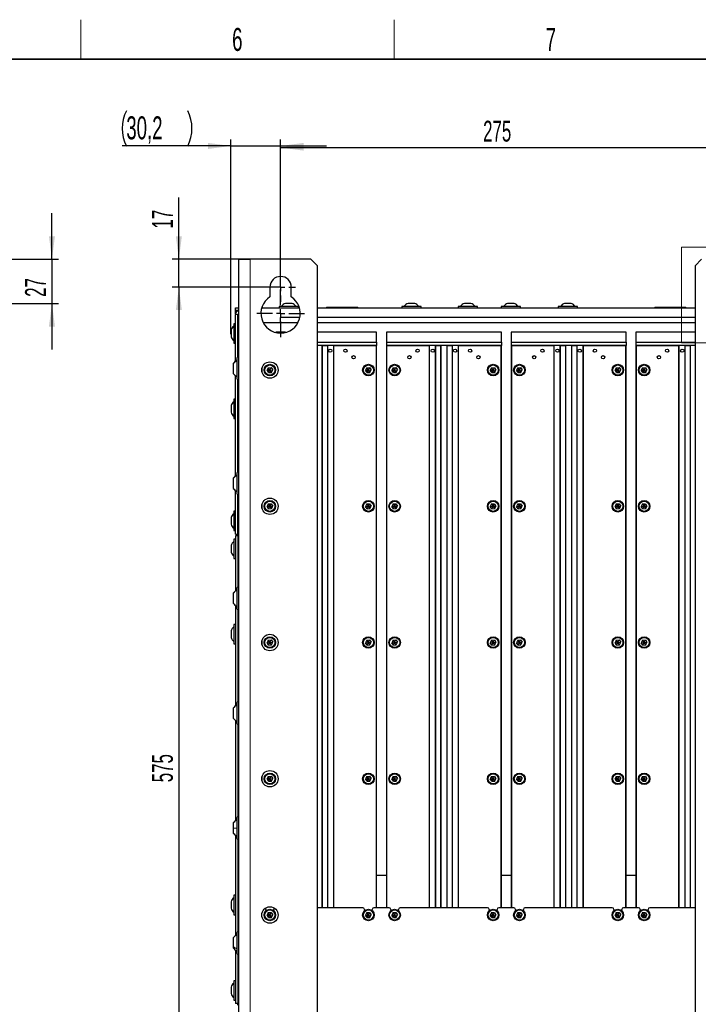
# Paper-space layout 'Blatt3' of a CAD drawing. Header units: millimetres. Extents: x 5 to 418, y 2 to 292.
# Tile 54 of 55: x 255 to 359, y 139 to 288. Entities that reach past the tile are written whole.
import ezdxf

# ---------------------------------------------------------------- set-up
doc = ezdxf.new("R2010")
doc.units = ezdxf.units.MM
doc.layers.add('SLD-0', color=7, linetype='Continuous')
doc.styles.add('SLDTEXTSTYLE1', font='TXT', dxfattribs={"width": 0.605})
doc.dimstyles.new('SLDDIMSTYLE2', dxfattribs={"dimtxt": 3.081982, "dimasz": 3.5, "dimexe": 0, "dimexo": 0.0625, "dimgap": 0.770496, "dimtad": 1, "dimdec": 0, "dimlfac": 4, "dimrnd": 1e-09, "dimzin": 12, "dimdsep": 46, "dimtxsty": 'SLDTEXTSTYLE1', "dimsah": 1, "dimcen": 0.09, "dimadec": 0, "dimazin": 3, "dimtfac": 1, "dimtofl": 0, "dimtmove": 0, "dimatfit": 3, "dimfxl": 1, "dimfrac": 2, "dimtolj": 1, "dimtzin": 12, "dimarcsym": 0})
doc.dimstyles.new('SLDDIMSTYLE3', dxfattribs={"dimtxt": 3.081982, "dimasz": 3.5, "dimexe": 0, "dimexo": 0.0625, "dimgap": 0.770496, "dimtad": 1, "dimlfac": 4, "dimrnd": 1e-09, "dimzin": 12, "dimdsep": 46, "dimtxsty": 'SLDTEXTSTYLE1', "dimsah": 1, "dimcen": 0.09, "dimadec": 0, "dimazin": 3, "dimtfac": 1, "dimtmove": 0, "dimatfit": 0, "dimfxl": 1, "dimfrac": 2, "dimtolj": 1, "dimtzin": 12, "dimarcsym": 0})
doc.dimstyles.new('SLDDIMSTYLE4', dxfattribs={"dimtxt": 3.5, "dimasz": 3.5, "dimexe": 0, "dimexo": 0.0625, "dimgap": 0.875, "dimtad": 1, "dimlfac": 4, "dimrnd": 1e-09, "dimzin": 12, "dimdsep": 46, "dimtxsty": 'SLDTEXTSTYLE1', "dimsah": 1, "dimcen": 0.09, "dimadec": 0, "dimazin": 3, "dimtfac": 1, "dimtmove": 0, "dimatfit": 0, "dimfxl": 1, "dimfrac": 2, "dimtolj": 1, "dimtzin": 12, "dimarcsym": 0})

# ---------------------------------------------------------------- blocks, each defined once
blk = doc.blocks.new('_D_17')
at = {"layer": 'SLD-0', "color": 7}
for p, q in [((260.37, 252.02), (260.37, 259.02)), ((188.75, 252.02), (261.37, 252.02)), ((260.37, 252.02), (260.37, 245.27)), ((234.6, 245.27), (261.37, 245.27)), ((260.37, 245.27), (260.37, 238.27))]:
    blk.add_line(p, q, dxfattribs=at)
for points in [[(260.37, 252.02), (260.83, 255.52), (259.91, 255.52)], [(260.37, 245.27), (259.91, 241.77), (260.83, 241.77)]]:
    blk.add_solid(points, dxfattribs=at)
at = {"layer": 'SLD-0', "color": 7, "insert": (256.28, 246.29), "char_height": 3.175, "attachment_point": 1, "rotation": 90, "style": 'SLDTEXTSTYLE1'}
blk.add_mtext('27', dxfattribs=at)
blk = doc.blocks.new('_D_18')
at = {"layer": 'SLD-0'}
for p, q in [((295.19, 247.77), (295.19, 270.02)), ((363.94, 247.77), (363.94, 270.02)), ((295.19, 269.02), (363.94, 269.02))]:
    blk.add_line(p, q, dxfattribs=at)
for points in [[(295.19, 269.02), (298.69, 268.56), (298.69, 269.48)], [(363.94, 269.02), (360.44, 269.48), (360.44, 268.56)]]:
    blk.add_solid(points, dxfattribs=at)
at = {"layer": 'SLD-0', "insert": (326.04, 273.11), "char_height": 3.175, "attachment_point": 1, "style": 'SLDTEXTSTYLE1'}
blk.add_mtext('275', dxfattribs=at)
blk = doc.blocks.new('_D_19')
at = {"layer": 'SLD-0'}
for p, q in [((295.19, 247.77), (278.7, 247.77)), ((279.7, 247.77), (279.7, 104.02)), ((295.19, 104.02), (278.7, 104.02))]:
    blk.add_line(p, q, dxfattribs=at)
for points in [[(279.7, 247.77), (279.24, 244.27), (280.16, 244.27)], [(279.7, 104.02), (280.16, 107.52), (279.24, 107.52)]]:
    blk.add_solid(points, dxfattribs=at)
at = {"layer": 'SLD-0', "insert": (275.61, 172.36), "char_height": 3.175, "attachment_point": 1, "rotation": 90, "style": 'SLDTEXTSTYLE1'}
blk.add_mtext('575', dxfattribs=at)
blk = doc.blocks.new('_D_20')
at = {"layer": 'SLD-0', "color": 7}
for p, q in [((279.7, 252.02), (279.7, 261.4)), ((290.57, 252.02), (278.7, 252.02)), ((279.7, 247.77), (279.7, 252.02)), ((292.94, 247.77), (278.7, 247.77)), ((279.7, 247.77), (279.7, 240.77))]:
    blk.add_line(p, q, dxfattribs=at)
for points in [[(279.7, 252.02), (280.16, 255.52), (279.24, 255.52)], [(279.7, 247.77), (279.24, 244.27), (280.16, 244.27)]]:
    blk.add_solid(points, dxfattribs=at)
at = {"layer": 'SLD-0', "color": 7, "insert": (275.61, 256.7), "char_height": 3.175, "attachment_point": 1, "rotation": 90, "style": 'SLDTEXTSTYLE1'}
blk.add_mtext('17', dxfattribs=at)
blk = doc.blocks.new('_D_21')
at = {"layer": 'SLD-0', "color": 7}
for p, q in [((287.64, 240.6), (287.64, 270.27)), ((295.19, 250.02), (295.19, 270.27)), ((287.64, 269.27), (271.07, 269.27)), ((287.64, 269.27), (295.19, 269.27)), ((295.19, 269.27), (302.19, 269.27))]:
    blk.add_line(p, q, dxfattribs=at)
for centre, start, end in [((277.08, 271.95), 153.4349, 206.5651), ((275.69, 271.95), 333.4349, 26.5651)]:
    blk.add_arc(centre, 6.01, start, end, dxfattribs=at)
for points in [[(287.64, 269.27), (284.14, 269.73), (284.14, 268.81)], [(295.19, 269.27), (298.69, 268.81), (298.69, 269.73)]]:
    blk.add_solid(points, dxfattribs=at)
at = {"layer": 'SLD-0', "color": 7, "insert": (271.7, 273.78), "char_height": 3.5, "attachment_point": 1, "style": 'SLDTEXTSTYLE1'}
blk.add_mtext('30,2', dxfattribs=at)
blk = doc.blocks.new('SW_CENTERMARKSYMBOL_8')
at = {"layer": 'SLD-0', "color": 0}
for p, q in [((0, 1.25), (0, 2.25)), ((-1.25, 0), (-2.25, 0)), ((0, 0), (-0.625, 0)), ((0, 0), (0, 0.625)), ((0, 0), (0, -0.625)), ((0, 0), (0.625, 0)), ((1.25, 0), (2.25, 0)), ((0, -1.25), (0, -2.25))]:
    blk.add_line(p, q, dxfattribs=at)
blk = doc.blocks.new('SW_CENTERMARKSYMBOL_9')
at = {"layer": 'SLD-0', "color": 0}
for p, q in [((0, 1.25), (0, 3.625)), ((-1.25, 0), (-3.625, 0)), ((0, 0), (-0.625, 0)), ((0, 0), (0, 0.625)), ((0, 0), (0, -0.625)), ((0, 0), (0.625, 0)), ((1.25, 0), (3.625, 0)), ((0, -1.25), (0, -3.625))]:
    blk.add_line(p, q, dxfattribs=at)

psp = doc.layouts.new('Blatt3')

# ---------------------------------------------------------------- linework, layer by layer
at = {"color": 7, "linetype": 'Continuous', "lineweight": 18}
for p, q in [((356.2712, 253.8297), (372.1451, 253.8297)), ((356.2712, 253.8297), (356.2712, 239.2786)), ((290.5673, 100.7651), (290.5673, 252.0151)), ((288.6923, 243.5901), (288.3173, 243.5901)), ((309.7423, 238.8901), (309.7423, 153.2401)), ((311.3923, 153.2401), (311.3923, 238.8901)), ((328.7423, 238.8901), (328.7423, 153.2401)), ((330.3923, 153.2401), (330.3923, 238.8901)), ((347.7423, 238.8901), (347.7423, 153.2401)), ((349.3923, 153.2401), (349.3923, 238.8901)), ((356.2712, 239.2786), (372.1451, 239.2786)), ((292.3923, 234.7136), (292.3923, 235.5665)), ((292.3923, 213.9636), (292.3923, 214.8165)), ((292.3923, 193.2136), (292.3923, 194.0665)), ((292.3923, 172.4636), (292.3923, 173.3165))]:
    psp.add_line(p, q, dxfattribs=at)
at = {"color": 7, "linetype": 'Continuous', "lineweight": 25}
for p, q in [((288.8173, 252.0151), (290.5673, 252.0151)), ((288.8173, 100.7651), (288.8173, 252.0151)), ((299.8173, 252.0151), (290.5673, 252.0151)), ((300.8173, 251.0151), (299.8173, 252.0151)), ((359.3173, 252.0151), (358.3173, 251.0151)), ((300.8173, 101.7651), (300.8173, 251.0151)), ((358.3173, 251.0151), (358.3173, 101.7651)), ((293.5673, 247.7651), (293.5673, 246.2868)), ((296.8173, 246.2868), (296.8173, 247.7651)), ((288.3173, 244.2151), (288.3173, 244.5901)), ((288.3173, 244.5901), (288.8173, 244.5901)), ((292.3227, 244.6401), (298.0619, 244.6401)), ((292.4173, 244.8401), (292.3915, 244.8401)), ((292.4173, 244.6401), (292.4173, 244.8401)), ((294.9673, 244.8401), (294.9673, 244.6401)), ((295.3413, 244.8401), (294.9673, 244.8401)), ((297.9173, 244.8401), (295.3413, 244.8401)), ((296.0691, 245.2651), (295.9423, 245.2651)), ((296.9423, 245.2651), (296.0691, 245.2651)), ((297.9173, 244.6401), (297.9173, 244.8401)), ((300.8173, 244.6401), (358.3173, 244.6401)), ((302.1923, 244.7151), (302.1923, 244.6401)), ((302.1923, 244.7151), (303.3798, 244.7151)), ((303.3798, 244.7151), (306.9423, 244.7151)), ((306.9423, 244.6401), (306.9423, 244.7151)), ((313.6423, 244.8401), (313.6423, 244.6401)), ((316.4, 244.8401), (313.6423, 244.8401)), ((315.5521, 245.2651), (314.6173, 245.2651)), ((315.6173, 245.2651), (315.5521, 245.2651)), ((316.5923, 244.8401), (316.4, 244.8401)), ((316.5923, 244.6401), (316.5923, 244.8401)), ((322.2173, 244.8401), (322.2173, 244.6401)), ((324.975, 244.8401), (322.2173, 244.8401)), ((324.1271, 245.2651), (323.1923, 245.2651)), ((324.1923, 245.2651), (324.1271, 245.2651)), ((325.1673, 244.8401), (324.975, 244.8401)), ((325.1673, 244.6401), (325.1673, 244.8401)), ((328.7923, 244.8401), (328.7923, 244.6401)), ((331.55, 244.8401), (328.7923, 244.8401)), ((330.7021, 245.2651), (329.7673, 245.2651)), ((330.7673, 245.2651), (330.7021, 245.2651)), ((331.7423, 244.8401), (331.55, 244.8401)), ((331.7423, 244.6401), (331.7423, 244.8401)), ((337.4673, 244.8401), (337.4673, 244.6401)), ((340.225, 244.8401), (337.4673, 244.8401)), ((339.3771, 245.2651), (338.4423, 245.2651)), ((339.4423, 245.2651), (339.3771, 245.2651)), ((340.4173, 244.8401), (340.225, 244.8401)), ((340.4173, 244.6401), (340.4173, 244.8401)), ((352.1923, 244.7151), (352.1923, 244.6401)), ((352.1923, 244.7151), (355.7548, 244.7151)), ((355.7548, 244.7151), (356.9423, 244.7151)), ((356.9423, 244.6401), (356.9423, 244.7151)), ((288.8173, 244.2151), (288.3173, 244.2151)), ((288.3173, 243.7151), (288.3173, 244.2151)), ((288.3299, 243.7151), (288.3173, 243.7151)), ((288.3173, 243.7151), (288.3173, 243.5901)), ((288.3173, 236.4959), (288.3173, 243.5901)), ((288.6923, 244.2151), (288.6923, 244.1629)), ((288.6923, 237.088), (288.6923, 243.5901)), ((288.6974, 243.6401), (288.8173, 243.6401)), ((295.1923, 242.3901), (295.1923, 243.1401)), ((298.1265, 243.1401), (295.1923, 243.1401)), ((358.3173, 243.1401), (300.8173, 243.1401)), ((288.3173, 242.1901), (288.0673, 242.1901)), ((288.0673, 242.1901), (288.0673, 241.7613)), ((288.0673, 241.7613), (288.0673, 239.2401)), ((292.526, 242.3901), (297.8586, 242.3901)), ((300.8173, 242.3901), (358.3173, 242.3901)), ((287.6423, 241.2151), (287.6423, 241.0697)), ((287.6423, 241.0697), (287.6423, 240.2151)), ((295.9276, 240.8901), (294.4501, 240.8901)), ((309.8173, 240.8901), (300.8173, 240.8901)), ((309.8173, 239.3901), (309.8173, 240.8901)), ((311.3173, 240.8901), (311.3173, 239.3901)), ((328.8173, 240.8901), (311.3173, 240.8901)), ((328.8173, 239.3901), (328.8173, 240.8901)), ((330.3173, 240.8901), (330.3173, 239.3901)), ((347.8173, 240.8901), (330.3173, 240.8901)), ((347.8173, 239.3901), (347.8173, 240.8901)), ((349.3173, 240.8901), (349.3173, 239.3901)), ((358.3173, 240.8901), (349.3173, 240.8901)), ((288.0673, 239.2401), (288.3173, 239.2401)), ((300.8173, 239.3901), (309.8173, 239.3901)), ((309.8173, 238.8901), (300.8173, 238.8901)), ((301.5003, 238.8901), (301.5003, 153.2401)), ((301.5673, 153.2401), (301.5673, 238.8901)), ((301.5673, 238.8901), (302.3173, 238.8901)), ((302.3173, 238.8901), (302.3173, 153.2401)), ((302.3843, 153.2401), (302.3843, 238.8901)), ((303.2503, 238.8901), (303.2503, 153.2401)), ((303.3173, 153.2401), (303.3173, 238.8901)), ((303.3173, 238.8901), (309.7423, 238.8901)), ((309.8173, 239.3901), (309.8173, 238.8901)), ((309.8173, 153.2401), (309.8173, 238.8901)), ((311.3173, 239.3901), (328.8173, 239.3901)), ((311.3173, 239.3901), (311.3173, 238.8901)), ((311.3173, 238.8901), (311.3173, 153.2401)), ((328.8173, 238.8901), (311.3173, 238.8901)), ((311.3923, 238.8901), (317.8173, 238.8901)), ((317.8173, 238.8901), (317.8173, 153.2401)), ((317.8843, 153.2401), (317.8843, 238.8901)), ((318.7503, 238.8901), (318.7503, 153.2401)), ((318.8173, 153.2401), (318.8173, 238.8901)), ((318.8173, 238.8901), (319.5673, 238.8901)), ((319.5673, 238.8901), (319.5673, 153.2401)), ((319.6343, 153.2401), (319.6343, 238.8901)), ((320.5003, 238.8901), (320.5003, 153.2401)), ((320.5673, 153.2401), (320.5673, 238.8901)), ((320.5673, 238.8901), (321.3173, 238.8901)), ((321.3173, 238.8901), (321.3173, 153.2401)), ((321.3843, 153.2401), (321.3843, 238.8901)), ((322.2503, 238.8901), (322.2503, 153.2401)), ((322.3173, 153.2401), (322.3173, 238.8901)), ((322.3173, 238.8901), (328.7423, 238.8901)), ((328.8173, 239.3901), (328.8173, 238.8901)), ((328.8173, 153.2401), (328.8173, 238.8901)), ((330.3173, 239.3901), (347.8173, 239.3901)), ((330.3173, 239.3901), (330.3173, 238.8901)), ((330.3173, 238.8901), (330.3173, 153.2401)), ((347.8173, 238.8901), (330.3173, 238.8901)), ((330.3923, 238.8901), (336.8173, 238.8901)), ((336.8173, 238.8901), (336.8173, 153.2401)), ((336.8843, 153.2401), (336.8843, 238.8901)), ((337.7503, 238.8901), (337.7503, 153.2401)), ((337.8173, 153.2401), (337.8173, 238.8901)), ((337.8173, 238.8901), (338.5673, 238.8901)), ((338.5673, 238.8901), (338.5673, 153.2401)), ((338.6343, 153.2401), (338.6343, 238.8901)), ((339.5003, 238.8901), (339.5003, 153.2401)), ((339.5673, 153.2401), (339.5673, 238.8901)), ((339.5673, 238.8901), (340.3173, 238.8901)), ((340.3173, 238.8901), (340.3173, 153.2401)), ((340.3843, 153.2401), (340.3843, 238.8901)), ((341.2503, 238.8901), (341.2503, 153.2401)), ((341.3173, 153.2401), (341.3173, 238.8901)), ((341.3173, 238.8901), (347.7423, 238.8901)), ((347.8173, 239.3901), (347.8173, 238.8901)), ((347.8173, 153.2401), (347.8173, 238.8901)), ((349.3173, 239.3901), (358.3173, 239.3901)), ((349.3173, 239.3901), (349.3173, 238.8901)), ((349.3173, 238.8901), (349.3173, 153.2401)), ((358.3173, 238.8901), (349.3173, 238.8901)), ((349.3923, 238.8901), (355.8173, 238.8901)), ((355.8173, 238.8901), (355.8173, 153.2401)), ((355.8843, 153.2401), (355.8843, 238.8901)), ((356.7503, 238.8901), (356.7503, 153.2401)), ((356.8173, 153.2401), (356.8173, 238.8901)), ((356.8173, 238.8901), (357.5673, 238.8901)), ((357.5673, 238.8901), (357.5673, 153.2401)), ((357.6343, 153.2401), (357.6343, 238.8901)), ((288.5173, 236.9401), (288.5173, 233.8401)), ((287.9923, 236.1599), (287.9923, 236.1062)), ((287.9923, 236.1062), (287.9923, 234.6202)), ((293.3246, 235.4987), (293.1354, 235.1092)), ((293.3246, 235.4987), (293.7565, 235.5295)), ((293.5673, 235.1401), (293.3246, 235.4987)), ((293.5673, 235.1401), (293.7565, 235.5295)), ((293.7565, 235.5295), (293.9992, 235.1709)), ((308.3246, 235.4987), (308.1354, 235.1092)), ((308.3246, 235.4987), (308.7565, 235.5295)), ((308.5673, 235.1401), (308.3246, 235.4987)), ((308.5673, 235.1401), (308.7565, 235.5295)), ((308.7565, 235.5295), (308.9992, 235.1709)), ((312.3246, 235.4987), (312.1354, 235.1092)), ((312.3246, 235.4987), (312.7565, 235.5295)), ((312.5673, 235.1401), (312.3246, 235.4987)), ((312.5673, 235.1401), (312.7565, 235.5295)), ((312.7565, 235.5295), (312.9992, 235.1709)), ((327.3246, 235.4987), (327.1354, 235.1092)), ((327.3246, 235.4987), (327.7565, 235.5295)), ((327.5673, 235.1401), (327.3246, 235.4987)), ((327.5673, 235.1401), (327.7565, 235.5295)), ((327.7565, 235.5295), (327.9992, 235.1709)), ((331.3246, 235.4987), (331.1354, 235.1092)), ((331.3246, 235.4987), (331.7565, 235.5295)), ((331.5673, 235.1401), (331.3246, 235.4987)), ((331.5673, 235.1401), (331.7565, 235.5295)), ((331.7565, 235.5295), (331.9992, 235.1709)), ((346.3246, 235.4987), (346.1354, 235.1092)), ((346.3246, 235.4987), (346.7565, 235.5295)), ((346.5673, 235.1401), (346.3246, 235.4987)), ((346.5673, 235.1401), (346.7565, 235.5295)), ((346.7565, 235.5295), (346.9992, 235.1709)), ((350.3246, 235.4987), (350.1354, 235.1092)), ((350.3246, 235.4987), (350.7565, 235.5295)), ((350.5673, 235.1401), (350.3246, 235.4987)), ((350.5673, 235.1401), (350.7565, 235.5295)), ((350.7565, 235.5295), (350.9992, 235.1709)), ((288.3173, 218.9961), (288.3173, 234.2842)), ((293.1354, 235.1092), (293.5673, 235.1401)), ((293.3781, 234.7506), (293.1354, 235.1092)), ((293.3781, 234.7506), (293.5673, 235.1401)), ((293.3781, 234.7506), (293.81, 234.7814)), ((293.5673, 235.1401), (293.9992, 235.1709)), ((293.81, 234.7814), (293.5673, 235.1401)), ((293.81, 234.7814), (293.9992, 235.1709)), ((308.1354, 235.1092), (308.5673, 235.1401)), ((308.3781, 234.7506), (308.1354, 235.1092)), ((308.3781, 234.7506), (308.5673, 235.1401)), ((308.3781, 234.7506), (308.81, 234.7814)), ((308.5673, 235.1401), (308.9992, 235.1709)), ((308.81, 234.7814), (308.5673, 235.1401)), ((308.81, 234.7814), (308.9992, 235.1709)), ((312.1354, 235.1092), (312.5673, 235.1401)), ((312.3781, 234.7506), (312.1354, 235.1092)), ((312.3781, 234.7506), (312.5673, 235.1401)), ((312.3781, 234.7506), (312.81, 234.7814)), ((312.5673, 235.1401), (312.9992, 235.1709)), ((312.81, 234.7814), (312.5673, 235.1401)), ((312.81, 234.7814), (312.9992, 235.1709)), ((327.1354, 235.1092), (327.5673, 235.1401)), ((327.3781, 234.7506), (327.1354, 235.1092)), ((327.3781, 234.7506), (327.5673, 235.1401)), ((327.3781, 234.7506), (327.81, 234.7814)), ((327.5673, 235.1401), (327.9992, 235.1709)), ((327.81, 234.7814), (327.5673, 235.1401)), ((327.81, 234.7814), (327.9992, 235.1709)), ((331.1354, 235.1092), (331.5673, 235.1401)), ((331.3781, 234.7506), (331.1354, 235.1092)), ((331.3781, 234.7506), (331.5673, 235.1401)), ((331.3781, 234.7506), (331.81, 234.7814)), ((331.5673, 235.1401), (331.9992, 235.1709)), ((331.81, 234.7814), (331.5673, 235.1401)), ((331.81, 234.7814), (331.9992, 235.1709)), ((346.1354, 235.1092), (346.5673, 235.1401)), ((346.3781, 234.7506), (346.1354, 235.1092)), ((346.3781, 234.7506), (346.5673, 235.1401)), ((346.3781, 234.7506), (346.81, 234.7814)), ((346.5673, 235.1401), (346.9992, 235.1709)), ((346.81, 234.7814), (346.5673, 235.1401)), ((346.81, 234.7814), (346.9992, 235.1709)), ((350.1354, 235.1092), (350.5673, 235.1401)), ((350.3781, 234.7506), (350.1354, 235.1092)), ((350.3781, 234.7506), (350.5673, 235.1401)), ((350.3781, 234.7506), (350.81, 234.7814)), ((350.5673, 235.1401), (350.9992, 235.1709)), ((350.81, 234.7814), (350.5673, 235.1401)), ((350.81, 234.7814), (350.9992, 235.1709)), ((288.6923, 219.588), (288.6923, 233.6922)), ((287.6423, 229.7151), (287.6423, 229.5697)), ((287.6423, 229.5697), (287.6423, 228.7151)), ((288.3173, 230.6901), (288.0673, 230.6901)), ((288.0673, 230.6901), (288.0673, 230.2613)), ((288.0673, 230.2613), (288.0673, 227.7401)), ((288.0673, 227.7401), (288.3173, 227.7401)), ((288.5173, 219.4401), (288.5173, 216.3401)), ((287.9923, 218.6601), (287.9923, 218.6301)), ((287.9923, 218.6301), (287.9923, 217.1201)), ((288.3173, 210.1651), (288.3173, 216.784)), ((288.6923, 210.1651), (288.6923, 216.1922)), ((293.3279, 214.7508), (293.1351, 214.3631)), ((293.3279, 214.7508), (293.76, 214.7778)), ((293.5673, 214.3901), (293.3279, 214.7508)), ((293.5673, 214.3901), (293.76, 214.7778)), ((293.76, 214.7778), (293.9995, 214.417)), ((308.3279, 214.7508), (308.1351, 214.3631)), ((308.3279, 214.7508), (308.76, 214.7778)), ((308.5673, 214.3901), (308.3279, 214.7508)), ((308.5673, 214.3901), (308.76, 214.7778)), ((308.76, 214.7778), (308.9995, 214.417)), ((312.3279, 214.7508), (312.1351, 214.3631)), ((312.3279, 214.7508), (312.76, 214.7778)), ((312.5673, 214.3901), (312.3279, 214.7508)), ((312.5673, 214.3901), (312.76, 214.7778)), ((312.76, 214.7778), (312.9995, 214.417)), ((327.3279, 214.7508), (327.1351, 214.3631)), ((327.3279, 214.7508), (327.76, 214.7778)), ((327.5673, 214.3901), (327.3279, 214.7508)), ((327.5673, 214.3901), (327.76, 214.7778)), ((327.76, 214.7778), (327.9995, 214.417)), ((331.3279, 214.7508), (331.1351, 214.3631)), ((331.3279, 214.7508), (331.76, 214.7778)), ((331.5673, 214.3901), (331.3279, 214.7508)), ((331.5673, 214.3901), (331.76, 214.7778)), ((331.76, 214.7778), (331.9995, 214.417)), ((346.3279, 214.7508), (346.1351, 214.3631)), ((346.3279, 214.7508), (346.76, 214.7778)), ((346.5673, 214.3901), (346.3279, 214.7508)), ((346.5673, 214.3901), (346.76, 214.7778)), ((346.76, 214.7778), (346.9995, 214.417)), ((350.3279, 214.7508), (350.1351, 214.3631)), ((350.3279, 214.7508), (350.76, 214.7778)), ((350.5673, 214.3901), (350.3279, 214.7508)), ((350.5673, 214.3901), (350.76, 214.7778)), ((350.76, 214.7778), (350.9995, 214.417)), ((288.3173, 213.6401), (288.0673, 213.6401)), ((288.0673, 213.6401), (288.0673, 213.2113)), ((288.0673, 213.2113), (288.0673, 210.6901)), ((293.1351, 214.3631), (293.5673, 214.3901)), ((293.3746, 214.0023), (293.1351, 214.3631)), ((293.3746, 214.0023), (293.5673, 214.3901)), ((293.3746, 214.0023), (293.8067, 214.0293)), ((293.5673, 214.3901), (293.9995, 214.417)), ((293.8067, 214.0293), (293.5673, 214.3901)), ((293.8067, 214.0293), (293.9995, 214.417)), ((308.1351, 214.3631), (308.5673, 214.3901)), ((308.3746, 214.0023), (308.1351, 214.3631)), ((308.3746, 214.0023), (308.5673, 214.3901)), ((308.3746, 214.0023), (308.8067, 214.0293)), ((308.5673, 214.3901), (308.9995, 214.417)), ((308.8067, 214.0293), (308.5673, 214.3901)), ((308.8067, 214.0293), (308.9995, 214.417)), ((312.1351, 214.3631), (312.5673, 214.3901)), ((312.3746, 214.0023), (312.1351, 214.3631)), ((312.3746, 214.0023), (312.5673, 214.3901)), ((312.3746, 214.0023), (312.8067, 214.0293)), ((312.5673, 214.3901), (312.9995, 214.417)), ((312.8067, 214.0293), (312.5673, 214.3901)), ((312.8067, 214.0293), (312.9995, 214.417)), ((327.1351, 214.3631), (327.5673, 214.3901)), ((327.3746, 214.0023), (327.1351, 214.3631)), ((327.3746, 214.0023), (327.5673, 214.3901)), ((327.3746, 214.0023), (327.8067, 214.0293)), ((327.5673, 214.3901), (327.9995, 214.417)), ((327.8067, 214.0293), (327.5673, 214.3901)), ((327.8067, 214.0293), (327.9995, 214.417)), ((331.1351, 214.3631), (331.5673, 214.3901)), ((331.3746, 214.0023), (331.1351, 214.3631)), ((331.3746, 214.0023), (331.5673, 214.3901)), ((331.3746, 214.0023), (331.8067, 214.0293)), ((331.5673, 214.3901), (331.9995, 214.417)), ((331.8067, 214.0293), (331.5673, 214.3901)), ((331.8067, 214.0293), (331.9995, 214.417)), ((346.1351, 214.3631), (346.5673, 214.3901)), ((346.3746, 214.0023), (346.1351, 214.3631)), ((346.3746, 214.0023), (346.5673, 214.3901)), ((346.3746, 214.0023), (346.8067, 214.0293)), ((346.5673, 214.3901), (346.9995, 214.417)), ((346.8067, 214.0293), (346.5673, 214.3901)), ((346.8067, 214.0293), (346.9995, 214.417)), ((350.1351, 214.3631), (350.5673, 214.3901)), ((350.3746, 214.0023), (350.1351, 214.3631)), ((350.3746, 214.0023), (350.5673, 214.3901)), ((350.3746, 214.0023), (350.8067, 214.0293)), ((350.5673, 214.3901), (350.9995, 214.417)), ((350.8067, 214.0293), (350.5673, 214.3901)), ((350.8067, 214.0293), (350.9995, 214.417)), ((287.6423, 212.6651), (287.6423, 212.5197)), ((287.6423, 212.5197), (287.6423, 211.6651)), ((288.0673, 210.6901), (288.3173, 210.6901)), ((288.3173, 210.1651), (288.6923, 210.1651)), ((288.6923, 209.9151), (288.6923, 210.1651)), ((288.3173, 209.3901), (288.0673, 209.3901)), ((288.0673, 209.3901), (288.0673, 208.9613)), ((288.0673, 208.9613), (288.0673, 206.4401)), ((288.6923, 209.9151), (288.3173, 209.9151)), ((288.3173, 209.9151), (288.3173, 201.4961)), ((288.6923, 209.9151), (288.6923, 202.088)), ((287.6423, 208.4151), (287.6423, 208.2697)), ((287.6423, 208.2697), (287.6423, 207.4151)), ((288.0673, 206.4401), (288.3173, 206.4401)), ((287.9923, 201.1601), (287.9923, 201.1301)), ((287.9923, 201.1301), (287.9923, 199.6201)), ((288.5173, 201.9401), (288.5173, 198.8401)), ((288.3173, 199.284), (288.3173, 183.9961)), ((288.6923, 198.6922), (288.6923, 184.588)), ((287.6423, 195.4151), (287.6423, 194.916)), ((288.3173, 196.3901), (288.0673, 196.3901)), ((288.0673, 196.3901), (288.0673, 194.9179)), ((287.6423, 194.916), (287.6423, 194.4151)), ((288.0673, 194.9179), (288.0673, 193.4401)), ((293.3246, 193.9987), (293.1354, 193.6092)), ((293.1354, 193.6092), (293.5673, 193.6401)), ((293.3781, 193.2506), (293.1354, 193.6092)), ((293.3246, 193.9987), (293.7565, 194.0295)), ((293.5673, 193.6401), (293.3246, 193.9987)), ((293.3781, 193.2506), (293.5673, 193.6401)), ((293.5673, 193.6401), (293.7565, 194.0295)), ((293.5673, 193.6401), (293.9992, 193.6709)), ((293.81, 193.2814), (293.5673, 193.6401)), ((293.7565, 194.0295), (293.9992, 193.6709)), ((293.81, 193.2814), (293.9992, 193.6709)), ((308.3246, 193.9987), (308.1354, 193.6092)), ((308.1354, 193.6092), (308.5673, 193.6401)), ((308.3781, 193.2506), (308.1354, 193.6092)), ((308.3246, 193.9987), (308.7565, 194.0295)), ((308.5673, 193.6401), (308.3246, 193.9987)), ((308.3781, 193.2506), (308.5673, 193.6401)), ((308.5673, 193.6401), (308.7565, 194.0295)), ((308.5673, 193.6401), (308.9992, 193.6709)), ((308.81, 193.2814), (308.5673, 193.6401)), ((308.7565, 194.0295), (308.9992, 193.6709)), ((308.81, 193.2814), (308.9992, 193.6709)), ((312.3246, 193.9987), (312.1354, 193.6092)), ((312.1354, 193.6092), (312.5673, 193.6401)), ((312.3781, 193.2506), (312.1354, 193.6092)), ((312.3246, 193.9987), (312.7565, 194.0295)), ((312.5673, 193.6401), (312.3246, 193.9987)), ((312.3781, 193.2506), (312.5673, 193.6401)), ((312.5673, 193.6401), (312.7565, 194.0295)), ((312.5673, 193.6401), (312.9992, 193.6709)), ((312.81, 193.2814), (312.5673, 193.6401)), ((312.7565, 194.0295), (312.9992, 193.6709)), ((312.81, 193.2814), (312.9992, 193.6709)), ((327.3246, 193.9987), (327.1354, 193.6092)), ((327.1354, 193.6092), (327.5673, 193.6401)), ((327.3781, 193.2506), (327.1354, 193.6092)), ((327.3246, 193.9987), (327.7565, 194.0295)), ((327.5673, 193.6401), (327.3246, 193.9987)), ((327.3781, 193.2506), (327.5673, 193.6401)), ((327.5673, 193.6401), (327.7565, 194.0295)), ((327.5673, 193.6401), (327.9992, 193.6709)), ((327.81, 193.2814), (327.5673, 193.6401)), ((327.7565, 194.0295), (327.9992, 193.6709)), ((327.81, 193.2814), (327.9992, 193.6709)), ((331.3246, 193.9987), (331.1354, 193.6092)), ((331.1354, 193.6092), (331.5673, 193.6401)), ((331.3781, 193.2506), (331.1354, 193.6092)), ((331.3246, 193.9987), (331.7565, 194.0295)), ((331.5673, 193.6401), (331.3246, 193.9987)), ((331.3781, 193.2506), (331.5673, 193.6401)), ((331.5673, 193.6401), (331.7565, 194.0295)), ((331.5673, 193.6401), (331.9992, 193.6709)), ((331.81, 193.2814), (331.5673, 193.6401)), ((331.7565, 194.0295), (331.9992, 193.6709)), ((331.81, 193.2814), (331.9992, 193.6709)), ((346.3246, 193.9987), (346.1354, 193.6092)), ((346.1354, 193.6092), (346.5673, 193.6401)), ((346.3781, 193.2506), (346.1354, 193.6092)), ((346.3246, 193.9987), (346.7565, 194.0295)), ((346.5673, 193.6401), (346.3246, 193.9987)), ((346.3781, 193.2506), (346.5673, 193.6401)), ((346.5673, 193.6401), (346.7565, 194.0295)), ((346.5673, 193.6401), (346.9992, 193.6709)), ((346.81, 193.2814), (346.5673, 193.6401)), ((346.7565, 194.0295), (346.9992, 193.6709)), ((346.81, 193.2814), (346.9992, 193.6709)), ((350.3246, 193.9987), (350.1354, 193.6092)), ((350.1354, 193.6092), (350.5673, 193.6401)), ((350.3781, 193.2506), (350.1354, 193.6092)), ((350.3246, 193.9987), (350.7565, 194.0295)), ((350.5673, 193.6401), (350.3246, 193.9987)), ((350.3781, 193.2506), (350.5673, 193.6401)), ((350.5673, 193.6401), (350.7565, 194.0295)), ((350.5673, 193.6401), (350.9992, 193.6709)), ((350.81, 193.2814), (350.5673, 193.6401)), ((350.7565, 194.0295), (350.9992, 193.6709)), ((350.81, 193.2814), (350.9992, 193.6709)), ((288.0673, 193.4401), (288.3173, 193.4401)), ((293.3781, 193.2506), (293.81, 193.2814)), ((308.3781, 193.2506), (308.81, 193.2814)), ((312.3781, 193.2506), (312.81, 193.2814)), ((327.3781, 193.2506), (327.81, 193.2814)), ((331.3781, 193.2506), (331.81, 193.2814)), ((346.3781, 193.2506), (346.81, 193.2814)), ((350.3781, 193.2506), (350.81, 193.2814)), ((287.9923, 183.6601), (287.9923, 183.6301)), ((287.9923, 183.6301), (287.9923, 182.1201)), ((288.5173, 184.4401), (288.5173, 181.3401)), ((288.3173, 181.784), (288.3173, 166.4961)), ((288.6923, 181.1922), (288.6923, 167.088)), ((293.3246, 173.2487), (293.1354, 172.8592)), ((293.1354, 172.8592), (293.5673, 172.8901)), ((293.3781, 172.5006), (293.1354, 172.8592)), ((293.3246, 173.2487), (293.7565, 173.2795)), ((293.5673, 172.8901), (293.3246, 173.2487)), ((293.3781, 172.5006), (293.5673, 172.8901)), ((293.3781, 172.5006), (293.81, 172.5314)), ((293.5673, 172.8901), (293.7565, 173.2795)), ((293.5673, 172.8901), (293.9992, 172.9209)), ((293.81, 172.5314), (293.5673, 172.8901)), ((293.7565, 173.2795), (293.9992, 172.9209)), ((293.81, 172.5314), (293.9992, 172.9209)), ((308.3246, 173.2487), (308.1354, 172.8592)), ((308.1354, 172.8592), (308.5673, 172.8901)), ((308.3781, 172.5006), (308.1354, 172.8592)), ((308.3246, 173.2487), (308.7565, 173.2795)), ((308.5673, 172.8901), (308.3246, 173.2487)), ((308.3781, 172.5006), (308.5673, 172.8901)), ((308.3781, 172.5006), (308.81, 172.5314)), ((308.5673, 172.8901), (308.7565, 173.2795)), ((308.5673, 172.8901), (308.9992, 172.9209)), ((308.81, 172.5314), (308.5673, 172.8901)), ((308.7565, 173.2795), (308.9992, 172.9209)), ((308.81, 172.5314), (308.9992, 172.9209)), ((312.3246, 173.2487), (312.1354, 172.8592)), ((312.1354, 172.8592), (312.5673, 172.8901)), ((312.3781, 172.5006), (312.1354, 172.8592)), ((312.3246, 173.2487), (312.7565, 173.2795)), ((312.5673, 172.8901), (312.3246, 173.2487)), ((312.3781, 172.5006), (312.5673, 172.8901)), ((312.3781, 172.5006), (312.81, 172.5314)), ((312.5673, 172.8901), (312.7565, 173.2795)), ((312.5673, 172.8901), (312.9992, 172.9209)), ((312.81, 172.5314), (312.5673, 172.8901)), ((312.7565, 173.2795), (312.9992, 172.9209)), ((312.81, 172.5314), (312.9992, 172.9209)), ((327.3246, 173.2487), (327.1354, 172.8592)), ((327.1354, 172.8592), (327.5673, 172.8901)), ((327.3781, 172.5006), (327.1354, 172.8592)), ((327.3246, 173.2487), (327.7565, 173.2795)), ((327.5673, 172.8901), (327.3246, 173.2487)), ((327.3781, 172.5006), (327.5673, 172.8901)), ((327.3781, 172.5006), (327.81, 172.5314)), ((327.5673, 172.8901), (327.7565, 173.2795)), ((327.5673, 172.8901), (327.9992, 172.9209)), ((327.81, 172.5314), (327.5673, 172.8901)), ((327.7565, 173.2795), (327.9992, 172.9209)), ((327.81, 172.5314), (327.9992, 172.9209)), ((331.3246, 173.2487), (331.1354, 172.8592)), ((331.1354, 172.8592), (331.5673, 172.8901)), ((331.3781, 172.5006), (331.1354, 172.8592)), ((331.3246, 173.2487), (331.7565, 173.2795)), ((331.5673, 172.8901), (331.3246, 173.2487)), ((331.3781, 172.5006), (331.5673, 172.8901)), ((331.3781, 172.5006), (331.81, 172.5314)), ((331.5673, 172.8901), (331.7565, 173.2795)), ((331.5673, 172.8901), (331.9992, 172.9209)), ((331.81, 172.5314), (331.5673, 172.8901)), ((331.7565, 173.2795), (331.9992, 172.9209)), ((331.81, 172.5314), (331.9992, 172.9209)), ((346.3246, 173.2487), (346.1354, 172.8592)), ((346.1354, 172.8592), (346.5673, 172.8901)), ((346.3781, 172.5006), (346.1354, 172.8592)), ((346.3246, 173.2487), (346.7565, 173.2795)), ((346.5673, 172.8901), (346.3246, 173.2487)), ((346.3781, 172.5006), (346.5673, 172.8901)), ((346.3781, 172.5006), (346.81, 172.5314)), ((346.5673, 172.8901), (346.7565, 173.2795)), ((346.5673, 172.8901), (346.9992, 172.9209)), ((346.81, 172.5314), (346.5673, 172.8901)), ((346.7565, 173.2795), (346.9992, 172.9209)), ((346.81, 172.5314), (346.9992, 172.9209)), ((350.3246, 173.2487), (350.1354, 172.8592)), ((350.1354, 172.8592), (350.5673, 172.8901)), ((350.3781, 172.5006), (350.1354, 172.8592)), ((350.3246, 173.2487), (350.7565, 173.2795)), ((350.5673, 172.8901), (350.3246, 173.2487)), ((350.3781, 172.5006), (350.5673, 172.8901)), ((350.3781, 172.5006), (350.81, 172.5314)), ((350.5673, 172.8901), (350.7565, 173.2795)), ((350.5673, 172.8901), (350.9992, 172.9209)), ((350.81, 172.5314), (350.5673, 172.8901)), ((350.7565, 173.2795), (350.9992, 172.9209)), ((350.81, 172.5314), (350.9992, 172.9209)), ((288.5173, 166.9401), (288.5173, 165.3901)), ((287.9923, 166.1601), (287.9923, 165.3901)), ((287.9923, 165.3901), (287.9923, 164.6201)), ((288.5173, 165.3901), (288.5173, 163.8401)), ((288.3173, 164.284), (288.3173, 148.9961)), ((288.6923, 163.6922), (288.6923, 149.588)), ((311.3173, 158.1401), (309.8173, 158.1401)), ((330.3173, 158.1401), (328.8173, 158.1401)), ((349.3173, 158.1401), (347.8173, 158.1401)), ((288.3173, 155.1401), (288.0673, 155.1401)), ((288.0673, 155.1401), (288.0673, 153.6498)), ((287.6423, 154.1651), (287.6423, 153.6599)), ((287.6423, 153.6599), (287.6423, 153.1651)), ((288.0673, 153.6498), (288.0673, 152.1901)), ((292.9673, 152.9901), (292.9673, 152.7769)), ((294.1673, 152.7769), (294.1673, 152.9901)), ((307.7173, 153.2401), (300.8173, 153.2401)), ((307.9673, 152.9901), (307.9673, 152.7769)), ((309.1673, 152.7769), (309.1673, 152.9901)), ((311.7173, 153.2401), (309.4173, 153.2401)), ((311.9673, 152.9901), (311.9673, 152.7769)), ((313.1673, 152.7769), (313.1673, 152.9901)), ((326.7173, 153.2401), (313.4173, 153.2401)), ((326.9673, 152.9901), (326.9673, 152.7769)), ((328.1673, 152.7769), (328.1673, 152.9901)), ((330.7173, 153.2401), (328.4173, 153.2401)), ((330.9673, 152.9901), (330.9673, 152.7769)), ((332.1673, 152.7769), (332.1673, 152.9901)), ((345.7173, 153.2401), (332.4173, 153.2401)), ((345.9673, 152.9901), (345.9673, 152.7769)), ((347.1673, 152.7769), (347.1673, 152.9901)), ((349.7173, 153.2401), (347.4173, 153.2401)), ((349.9673, 152.9901), (349.9673, 152.7769)), ((351.1673, 152.7769), (351.1673, 152.9901)), ((358.3173, 153.2401), (351.4173, 153.2401)), ((288.0673, 152.1901), (288.3173, 152.1901)), ((293.3246, 152.4987), (293.1354, 152.1092)), ((293.1354, 152.1092), (293.5673, 152.1401)), ((293.3781, 151.7506), (293.1354, 152.1092)), ((293.3246, 152.4987), (293.7565, 152.5295)), ((293.5673, 152.1401), (293.3246, 152.4987)), ((293.3781, 151.7506), (293.5673, 152.1401)), ((293.3781, 151.7506), (293.81, 151.7814)), ((293.5673, 152.1401), (293.7565, 152.5295)), ((293.5673, 152.1401), (293.9992, 152.1709)), ((293.81, 151.7814), (293.5673, 152.1401)), ((293.7565, 152.5295), (293.9992, 152.1709)), ((293.81, 151.7814), (293.9992, 152.1709)), ((308.3246, 152.4987), (308.1354, 152.1092)), ((308.1354, 152.1092), (308.5673, 152.1401)), ((308.3781, 151.7506), (308.1354, 152.1092)), ((308.3246, 152.4987), (308.7565, 152.5295)), ((308.5673, 152.1401), (308.3246, 152.4987)), ((308.3781, 151.7506), (308.5673, 152.1401)), ((308.3781, 151.7506), (308.81, 151.7814)), ((308.5673, 152.1401), (308.7565, 152.5295)), ((308.5673, 152.1401), (308.9992, 152.1709)), ((308.81, 151.7814), (308.5673, 152.1401)), ((308.7565, 152.5295), (308.9992, 152.1709)), ((308.81, 151.7814), (308.9992, 152.1709)), ((312.3246, 152.4987), (312.1354, 152.1092)), ((312.1354, 152.1092), (312.5673, 152.1401)), ((312.3781, 151.7506), (312.1354, 152.1092)), ((312.3246, 152.4987), (312.7565, 152.5295)), ((312.5673, 152.1401), (312.3246, 152.4987)), ((312.3781, 151.7506), (312.5673, 152.1401)), ((312.3781, 151.7506), (312.81, 151.7814)), ((312.5673, 152.1401), (312.7565, 152.5295)), ((312.5673, 152.1401), (312.9992, 152.1709)), ((312.81, 151.7814), (312.5673, 152.1401)), ((312.7565, 152.5295), (312.9992, 152.1709)), ((312.81, 151.7814), (312.9992, 152.1709)), ((327.3246, 152.4987), (327.1354, 152.1092)), ((327.1354, 152.1092), (327.5673, 152.1401)), ((327.3781, 151.7506), (327.1354, 152.1092)), ((327.3246, 152.4987), (327.7565, 152.5295)), ((327.5673, 152.1401), (327.3246, 152.4987)), ((327.3781, 151.7506), (327.5673, 152.1401)), ((327.3781, 151.7506), (327.81, 151.7814)), ((327.5673, 152.1401), (327.7565, 152.5295)), ((327.5673, 152.1401), (327.9992, 152.1709)), ((327.81, 151.7814), (327.5673, 152.1401)), ((327.7565, 152.5295), (327.9992, 152.1709)), ((327.81, 151.7814), (327.9992, 152.1709)), ((331.3246, 152.4987), (331.1354, 152.1092)), ((331.1354, 152.1092), (331.5673, 152.1401)), ((331.3781, 151.7506), (331.1354, 152.1092)), ((331.3246, 152.4987), (331.7565, 152.5295)), ((331.5673, 152.1401), (331.3246, 152.4987)), ((331.3781, 151.7506), (331.5673, 152.1401)), ((331.3781, 151.7506), (331.81, 151.7814)), ((331.5673, 152.1401), (331.7565, 152.5295)), ((331.5673, 152.1401), (331.9992, 152.1709)), ((331.81, 151.7814), (331.5673, 152.1401)), ((331.7565, 152.5295), (331.9992, 152.1709)), ((331.81, 151.7814), (331.9992, 152.1709)), ((346.3246, 152.4987), (346.1354, 152.1092)), ((346.1354, 152.1092), (346.5673, 152.1401)), ((346.3781, 151.7506), (346.1354, 152.1092)), ((346.3246, 152.4987), (346.7565, 152.5295)), ((346.5673, 152.1401), (346.3246, 152.4987)), ((346.3781, 151.7506), (346.5673, 152.1401)), ((346.3781, 151.7506), (346.81, 151.7814)), ((346.5673, 152.1401), (346.7565, 152.5295)), ((346.5673, 152.1401), (346.9992, 152.1709)), ((346.81, 151.7814), (346.5673, 152.1401)), ((346.7565, 152.5295), (346.9992, 152.1709)), ((346.81, 151.7814), (346.9992, 152.1709)), ((350.3246, 152.4987), (350.1354, 152.1092)), ((350.1354, 152.1092), (350.5673, 152.1401)), ((350.3781, 151.7506), (350.1354, 152.1092)), ((350.3246, 152.4987), (350.7565, 152.5295)), ((350.5673, 152.1401), (350.3246, 152.4987)), ((350.3781, 151.7506), (350.5673, 152.1401)), ((350.3781, 151.7506), (350.81, 151.7814)), ((350.5673, 152.1401), (350.7565, 152.5295)), ((350.5673, 152.1401), (350.9992, 152.1709)), ((350.81, 151.7814), (350.5673, 152.1401)), ((350.7565, 152.5295), (350.9992, 152.1709)), ((350.81, 151.7814), (350.9992, 152.1709)), ((287.9923, 148.6601), (287.9923, 147.3477)), ((288.5173, 149.4401), (288.5173, 146.3401)), ((287.9923, 147.3477), (287.9923, 147.1201)), ((288.3173, 146.784), (288.3173, 138.6651)), ((288.6923, 146.1922), (288.6923, 138.6651)), ((287.6423, 141.1651), (287.6423, 140.2739)), ((288.3173, 142.1401), (288.0673, 142.1401)), ((288.0673, 142.1401), (288.0673, 139.5113)), ((287.6423, 140.2739), (287.6423, 140.1651)), ((288.0673, 139.5113), (288.0673, 139.1901)), ((288.0673, 139.1901), (288.3173, 139.1901)), ((288.6923, 138.6651), (288.3173, 138.6651)), ((288.6923, 138.4151), (288.6923, 138.6651))]:
    psp.add_line(p, q, dxfattribs=at)
for centre, radius in [((302.7673, 238.0901), 0.25), ((305.0673, 238.0901), 0.25), ((306.3173, 237.0901), 0.25), ((314.8173, 237.0901), 0.25), ((316.0673, 238.0901), 0.25), ((318.3673, 238.0901), 0.25), ((321.7673, 238.0901), 0.25), ((324.0673, 238.0901), 0.25), ((325.3173, 237.0901), 0.25), ((333.8173, 237.0901), 0.25), ((335.0673, 238.0901), 0.25), ((337.3673, 238.0901), 0.25), ((340.7673, 238.0901), 0.25), ((343.0673, 238.0901), 0.25), ((344.3173, 237.0901), 0.25), ((352.8173, 237.0901), 0.25), ((354.0673, 238.0901), 0.25), ((356.3673, 238.0901), 0.25), ((293.5673, 235.1401), 1.25), ((293.5673, 235.1401), 0.875), ((293.5673, 235.1401), 0.775), ((308.5673, 235.1401), 0.875), ((308.5673, 235.1401), 0.775), ((312.5673, 235.1401), 0.875), ((312.5673, 235.1401), 0.775), ((327.5673, 235.1401), 0.875), ((327.5673, 235.1401), 0.775), ((331.5673, 235.1401), 0.875), ((331.5673, 235.1401), 0.775), ((346.5673, 235.1401), 0.875), ((346.5673, 235.1401), 0.775), ((350.5673, 235.1401), 0.875), ((350.5673, 235.1401), 0.775), ((293.5673, 214.3901), 1.25), ((293.5673, 214.3901), 0.875), ((293.5673, 214.3901), 0.775), ((308.5673, 214.3901), 0.875), ((308.5673, 214.3901), 0.775), ((312.5673, 214.3901), 0.875), ((312.5673, 214.3901), 0.775), ((327.5673, 214.3901), 0.875), ((327.5673, 214.3901), 0.775), ((331.5673, 214.3901), 0.875), ((331.5673, 214.3901), 0.775), ((346.5673, 214.3901), 0.875), ((346.5673, 214.3901), 0.775), ((350.5673, 214.3901), 0.875), ((350.5673, 214.3901), 0.775), ((293.5673, 193.6401), 1.25), ((293.5673, 193.6401), 0.875), ((293.5673, 193.6401), 0.775), ((308.5673, 193.6401), 0.875), ((308.5673, 193.6401), 0.775), ((312.5673, 193.6401), 0.875), ((312.5673, 193.6401), 0.775), ((327.5673, 193.6401), 0.875), ((327.5673, 193.6401), 0.775), ((331.5673, 193.6401), 0.875), ((331.5673, 193.6401), 0.775), ((346.5673, 193.6401), 0.875), ((346.5673, 193.6401), 0.775), ((350.5673, 193.6401), 0.875), ((350.5673, 193.6401), 0.775), ((293.5673, 172.8901), 1.25), ((293.5673, 172.8901), 0.875), ((293.5673, 172.8901), 0.775), ((308.5673, 172.8901), 0.875), ((308.5673, 172.8901), 0.775), ((312.5673, 172.8901), 0.875), ((312.5673, 172.8901), 0.775), ((327.5673, 172.8901), 0.875), ((327.5673, 172.8901), 0.775), ((331.5673, 172.8901), 0.875), ((331.5673, 172.8901), 0.775), ((346.5673, 172.8901), 0.875), ((346.5673, 172.8901), 0.775), ((350.5673, 172.8901), 0.875), ((350.5673, 172.8901), 0.775), ((293.5673, 152.1401), 1.25), ((293.5673, 152.1401), 0.875), ((308.5673, 152.1401), 0.875), ((312.5673, 152.1401), 0.875), ((327.5673, 152.1401), 0.875), ((331.5673, 152.1401), 0.875), ((346.5673, 152.1401), 0.875), ((350.5673, 152.1401), 0.875), ((293.5673, 152.1401), 0.775), ((308.5673, 152.1401), 0.775), ((312.5673, 152.1401), 0.775), ((327.5673, 152.1401), 0.775), ((331.5673, 152.1401), 0.775), ((346.5673, 152.1401), 0.775), ((350.5673, 152.1401), 0.775)]:
    psp.add_circle(centre, radius, dxfattribs=at)
for centre, radius, start, end in [((295.1923, 247.7651), 1.625, 0, 180), ((295.1923, 243.7651), 3, 122.797168, 57.202832), ((296.1798, 244.2937), 1, 103.741315, 146.881112), ((296.7048, 244.2937), 1, 33.118888, 76.258685), ((314.8548, 244.2937), 1, 103.741315, 146.881112), ((315.3798, 244.2937), 1, 33.118888, 76.258685), ((323.4298, 244.2937), 1, 103.741315, 146.881112), ((323.9548, 244.2937), 1, 33.118888, 76.258685), ((330.0048, 244.2937), 1, 103.741315, 146.881112), ((330.5298, 244.2937), 1, 33.118888, 76.258685), ((338.6798, 244.2937), 1, 103.741315, 146.881112), ((339.2048, 244.2937), 1, 33.118888, 76.258685), ((288.9423, 243.5901), 0.625, 101.536959, 180), ((288.9423, 243.5901), 0.25, 120, 180), ((288.6137, 240.9775), 1, 123.118888, 166.258685), ((288.6137, 240.4526), 1, 193.741315, 236.881112), ((288.6673, 236.9401), 0.15, 0, 180), ((288.6673, 233.8401), 0.15, 180, 360), ((288.6137, 229.4775), 1, 123.118888, 166.258685), ((288.6137, 228.9526), 1, 193.741315, 236.881112), ((288.6673, 219.4401), 0.15, 0, 180), ((288.6673, 216.3401), 0.15, 180, 360), ((288.6137, 212.4275), 1, 123.118888, 166.258685), ((288.6137, 211.9026), 1, 193.741315, 236.881112), ((288.6137, 208.1775), 1, 123.118888, 166.258685), ((288.6137, 207.6526), 1, 193.741315, 236.881112), ((288.6673, 201.9401), 0.15, 0, 180), ((288.6673, 198.8401), 0.15, 180, 360), ((288.6137, 195.1775), 1, 123.118888, 166.258685), ((288.6137, 194.6526), 1, 193.741315, 236.881112), ((288.6673, 184.4401), 0.15, 0, 180), ((288.6673, 181.3401), 0.15, 180, 360), ((288.6673, 166.9401), 0.15, 0, 180), ((288.6673, 163.8401), 0.15, 180, 360), ((288.6137, 153.9275), 1, 123.118888, 166.258685), ((288.6137, 153.4026), 1, 193.741315, 236.881112), ((292.7173, 152.9901), 0.25, 0, 50.250363), ((294.4173, 152.9901), 0.25, 129.749637, 180), ((307.7173, 152.9901), 0.25, 0, 90), ((309.4173, 152.9901), 0.25, 90, 180), ((311.7173, 152.9901), 0.25, 0, 90), ((313.4173, 152.9901), 0.25, 90, 180), ((326.7173, 152.9901), 0.25, 0, 90), ((328.4173, 152.9901), 0.25, 90, 180), ((330.7173, 152.9901), 0.25, 0, 90), ((332.4173, 152.9901), 0.25, 90, 180), ((345.7173, 152.9901), 0.25, 0, 90), ((347.4173, 152.9901), 0.25, 90, 180), ((349.7173, 152.9901), 0.25, 0, 90), ((351.4173, 152.9901), 0.25, 90, 180), ((288.6673, 149.4401), 0.15, 0, 180), ((288.6673, 146.3401), 0.15, 180, 360), ((288.6137, 140.9275), 1, 123.118888, 166.258685), ((288.6137, 140.4026), 1, 193.741315, 236.881112)]:
    psp.add_arc(centre, radius, start, end, dxfattribs=at)
for points, knots in [([(288.5173, 236.6398), (288.4157, 236.5752), (288.2126, 236.446), (288.0657, 236.2553), (287.9923, 236.1599)], [0, 0, 0, 0, 0.5, 1, 1, 1, 1]), ([(287.9923, 234.6202), (288.0657, 234.5248), (288.2126, 234.3341), (288.4157, 234.2049), (288.5173, 234.1403)], [0, 0, 0, 0, 0.5, 1, 1, 1, 1]), ([(288.5173, 149.1401), (288.4157, 149.0754), (288.2126, 148.9462), (288.0657, 148.7554), (287.9923, 148.6601)], [0, 0, 0, 0, 0.50000005, 1, 1, 1, 1]), ([(287.9923, 147.1201), (288.0657, 147.0247), (288.2126, 146.8339), (288.4157, 146.7047), (288.5173, 146.6401)], [0, 0, 0, 0, 0.49999995, 1, 1, 1, 1])]:
    psp.add_open_spline(points, degree=3, knots=knots, dxfattribs=at)
at = {"color": 7, "linetype": 'Continuous', "lineweight": 18}
for points in [[(288.5173, 236.5526), (288.4157, 236.4925), (288.2126, 236.3723), (288.0657, 236.1949), (287.9923, 236.1062)], [(288.5173, 219.0913), (288.4157, 219.0293), (288.2126, 218.9051), (288.0657, 218.7217), (287.9923, 218.6301)], [(288.5173, 201.5913), (288.4157, 201.5293), (288.2126, 201.4051), (288.0657, 201.2217), (287.9923, 201.1301)], [(288.5173, 184.0913), (288.4157, 184.0293), (288.2126, 183.9051), (288.0657, 183.7217), (287.9923, 183.6301)], [(288.5173, 165.3901), (288.4157, 165.3901), (288.2126, 165.3901), (288.0657, 165.3901), (287.9923, 165.3901)], [(288.5173, 147.0096), (288.4157, 147.0551), (288.2126, 147.1461), (288.0657, 147.2805), (287.9923, 147.3477)]]:
    psp.add_open_spline(points, degree=3, dxfattribs=at)
at = {"color": 7, "linetype": 'Continuous', "lineweight": 25}
for points in [[(288.5173, 219.1401), (288.4157, 219.0754), (288.2126, 218.9462), (288.0657, 218.7554), (287.9923, 218.6601)], [(287.9923, 217.1201), (288.0657, 217.0247), (288.2126, 216.8339), (288.4157, 216.7047), (288.5173, 216.6401)], [(288.5173, 201.6401), (288.4157, 201.5754), (288.2126, 201.4462), (288.0657, 201.2554), (287.9923, 201.1601)], [(287.9923, 199.6201), (288.0657, 199.5247), (288.2126, 199.3339), (288.4157, 199.2047), (288.5173, 199.1401)], [(288.5173, 184.1401), (288.4157, 184.0754), (288.2126, 183.9462), (288.0657, 183.7554), (287.9923, 183.6601)], [(287.9923, 182.1201), (288.0657, 182.0247), (288.2126, 181.8339), (288.4157, 181.7047), (288.5173, 181.6401)], [(288.5173, 166.6401), (288.4157, 166.5754), (288.2126, 166.4462), (288.0657, 166.2554), (287.9923, 166.1601)], [(287.9923, 164.6201), (288.0657, 164.5247), (288.2126, 164.3339), (288.4157, 164.2047), (288.5173, 164.1401)]]:
    psp.add_open_spline(points, degree=3, dxfattribs=at)
at = {"layer": 'SLD-0', "lineweight": 18}
for p, q in [((264.75, 282.5), (264.75, 288.5)), ((312.5, 282.5), (312.5, 288.5))]:
    psp.add_line(p, q, dxfattribs=at)
at = {"layer": 'SLD-0', "lineweight": 35}
psp.add_line((408, 282.5), (26, 282.5), dxfattribs=at)

# ---------------------------------------------------------------- block references
at = {"layer": 'SLD-0', "color": 7}
for name, p in [('SW_CENTERMARKSYMBOL_8', (295.1923, 247.7651)), ('SW_CENTERMARKSYMBOL_9', (295.1923, 243.7651))]:
    psp.add_blockref(name, p, dxfattribs=at)

# ---------------------------------------------------------------- texts
at = {"layer": 'SLD-0', "char_height": 3.5, "attachment_point": 2, "style": 'SLDTEXTSTYLE1'}
for s, insert in [('6', (288.6027, 287.243)), ('7', (336.3527, 287.243))]:
    psp.add_mtext(s, dxfattribs=dict(at, insert=insert))

# ---------------------------------------------------------------- dimensions: what is measured, and where the dimension line sits
at = {"layer": 'SLD-0', "color": 7}
dim = psp.add_linear_dim(base=(295.1923, 269.2651), p1=(287.6423, 240.6043), p2=(295.1923, 250.0151), text='(<>)', dimstyle='SLDDIMSTYLE4', dxfattribs=at)
dim.commit()
dim.dimension.update_dxf_attribs({"geometry": '_D_21', "text_midpoint": (276.383, 269.2651), "dimtype": 160})
at = {"layer": 'SLD-0'}
dim = psp.add_linear_dim(base=(363.9423, 269.0151), p1=(295.1923, 247.7651), p2=(363.9423, 247.7651), dimstyle='SLDDIMSTYLE2', dxfattribs=at)
dim.commit()
dim.dimension.update_dxf_attribs({"geometry": '_D_18', "text_midpoint": (329.5673, 269.0151), "dimtype": 160})
at = {"layer": 'SLD-0', "color": 7}
for base, p1, p2, picture, middle in [((279.6987, 252.0151), (292.9423, 247.7651), (290.5673, 252.0151), '_D_20', (279.6987, 259.0483)), ((260.3737, 245.2651), (188.7454, 252.0151), (234.5954, 245.2651), '_D_17', (260.3737, 248.6401))]:
    dim = psp.add_linear_dim(base=base, p1=p1, p2=p2, angle=90, dimstyle='SLDDIMSTYLE3', dxfattribs=at)
    dim.commit()
    dim.dimension.update_dxf_attribs({"geometry": picture, "text_midpoint": middle, "dimtype": 160})
at = {"layer": 'SLD-0'}
dim = psp.add_linear_dim(base=(279.6987, 104.0151), p1=(295.1923, 247.7651), p2=(295.1923, 104.0151), angle=90, dimstyle='SLDDIMSTYLE2', dxfattribs=at)
dim.commit()
dim.dimension.update_dxf_attribs({"geometry": '_D_19', "text_midpoint": (279.6987, 175.8901), "dimtype": 160})

doc.saveas('drawing.dxf')
